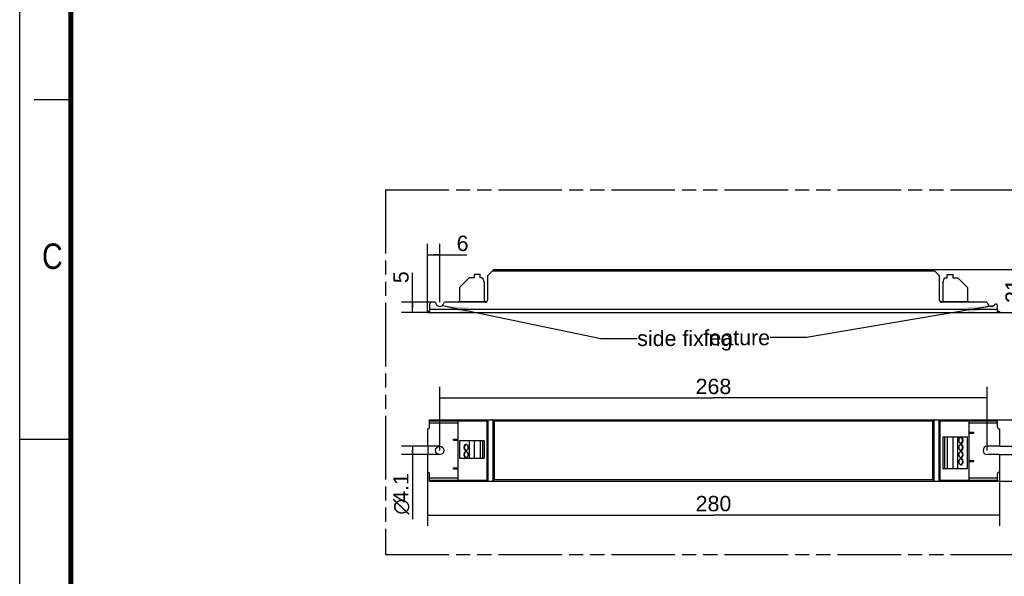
# Model space of a CAD drawing. Header units: millimetres. Extents: x 0 to 210, y 0 to 297.
# Tile 2 of 4: x 0 to 135, y 130 to 206. Entities that reach past the tile are written whole.
import ezdxf
from ezdxf.enums import TextEntityAlignment as Align

# ---------------------------------------------------------------- set-up
doc = ezdxf.new("R2010")
doc.units = ezdxf.units.MM
doc.header["$LTSCALE"] = 19.36
doc.linetypes.add('PHANTOM', pattern=[0.8, 0.45, -0.05, 0.1, -0.05, 0.1, -0.05])
doc.layers.get('0').update_dxf_attribs({"linetype": 'CONTINUOUS'})
for name, color, linetype in [('DEFAULT_3', 7, 'PHANTOM'), ('Z_DIM_2D', 7, 'CONTINUOUS'), ('Z_NOTICE', 7, 'CONTINUOUS')]:
    doc.layers.add(name, color=color, linetype=linetype)
doc.styles.get("Standard").update_dxf_attribs({"font": 'txt', "width": 0.7})
doc.styles.add('TEXTSTYLE_2', font='txt', dxfattribs={"width": 0.75})
doc.styles.add('TEXTSTYLE_3', font='helveticaneueltw1g-ltcn.otf')
doc.styles.add('TEXTSTYLE_4', font='gdt', dxfattribs={"width": 0.7})
doc.dimstyles.new('DIMSTYLE_1', dxfattribs={"dimtxt": 2.1, "dimasz": 3.5, "dimexe": 1.5, "dimexo": 0, "dimgap": 0.525, "dimtad": 1, "dimdec": 3, "dimlfac": 3.571429, "dimdsep": 46, "dimtxsty": 'TEXTSTYLE_3', "dimblk": '_FILLED', "dimblk1": '_FILLED', "dimblk2": '_FILLED', "dimcen": 0.09, "dimclrt": 5, "dimadec": 0, "dimazin": 0, "dimtp": 0.5, "dimtm": 0.5, "dimtfac": 1, "dimtdec": 3, "dimtofl": 0, "dimtmove": 0, "dimatfit": 3, "dimldrblk": '_FILLED', "dimfxl": 0, "dimtolj": 1, "dimarcsym": 0})
doc.dimstyles.new('DIMSTYLE_2', dxfattribs={"dimtxt": 2.1, "dimasz": 3.5, "dimexe": 1.5, "dimexo": 0, "dimgap": 0.525, "dimtad": 1, "dimdec": 3, "dimlfac": 3.571429, "dimdsep": 46, "dimtxsty": 'TEXTSTYLE_3', "dimblk": '_FILLED', "dimblk1": '_FILLED', "dimblk2": '_FILLED', "dimcen": 0.09, "dimclrt": 5, "dimadec": 0, "dimazin": 0, "dimtp": 0.2, "dimtm": 0.2, "dimtfac": 1, "dimtdec": 3, "dimtofl": 0, "dimtmove": 0, "dimatfit": 3, "dimldrblk": '_FILLED', "dimfxl": 0, "dimtolj": 1, "dimarcsym": 0})
doc.dimstyles.new('DIMSTYLE_3', dxfattribs={"dimtxt": 2.1, "dimasz": 3.5, "dimexe": 1.5, "dimexo": 0, "dimgap": 0.525, "dimtad": 1, "dimdec": 3, "dimlfac": 3.571429, "dimdsep": 46, "dimtxsty": 'TEXTSTYLE_3', "dimblk": '_FILLED', "dimblk1": '_FILLED', "dimblk2": '_FILLED', "dimcen": 0.09, "dimclrt": 5, "dimadec": 0, "dimazin": 0, "dimtp": 0.1, "dimtm": 0.1, "dimtfac": 1, "dimtdec": 3, "dimtofl": 0, "dimtmove": 0, "dimatfit": 3, "dimldrblk": '_FILLED', "dimfxl": 0, "dimtolj": 1, "dimarcsym": 0})
doc.dimstyles.get("Standard").update_dxf_attribs({"dimtxt": 3.5, "dimasz": 3.5, "dimexe": 1.5, "dimexo": 0, "dimtad": 1, "dimdec": 3, "dimdsep": 46, "dimtxsty": 'Standard', "dimblk": '_FILLED', "dimblk1": '_FILLED', "dimblk2": '_FILLED', "dimcen": 0.09, "dimclrt": 5, "dimadec": 0, "dimazin": 0, "dimtol": 1, "dimtp": 0.001, "dimtm": 0.001, "dimtfac": 1, "dimtdec": 3, "dimtofl": 0, "dimtmove": 0, "dimatfit": 3, "dimldrblk": '_FILLED', "dimfxl": 0, "dimtolj": 1, "dimarcsym": 0})

# ---------------------------------------------------------------- blocks, each defined once
blk = doc.blocks.new('*D2')
at = {"layer": 'Z_DIM_2D', "color": 2, "linetype": 'Continuous'}
for p, q in [((55.89, 144.02), (55.89, 136.61)), ((134.29, 144.02), (134.29, 136.61)), ((55.89, 138.11), (95.09, 138.11)), ((134.29, 138.11), (95.09, 138.11))]:
    blk.add_line(p, q, dxfattribs=at)
at = {"layer": 'Z_DIM_2D', "color": 5, "linetype": 'Continuous', "style": 'TEXTSTYLE_3'}
blk.add_text('280', height=2.1, dxfattribs=at).set_placement((95.09, 138.63), align=Align.CENTER)
blk = doc.blocks.new('_FILLED')
at = {"color": 0, "linetype": 'ByBlock'}
blk.add_solid([(0, 0), (-1, 0.125), (-1, -0.125)], dxfattribs=at)
blk = doc.blocks.new('_NONE')
blk = doc.blocks.new('*D3')
at = {"layer": 'Z_DIM_2D', "color": 2, "linetype": 'Continuous'}
for p, q in [((57.57, 146.96), (57.57, 155.66)), ((132.61, 146.96), (132.61, 155.66)), ((57.57, 154.16), (95.09, 154.16)), ((132.61, 154.16), (95.09, 154.16))]:
    blk.add_line(p, q, dxfattribs=at)
at = {"layer": 'Z_DIM_2D', "color": 5, "linetype": 'Continuous', "style": 'TEXTSTYLE_3'}
blk.add_text('268', height=2.1, dxfattribs=at).set_placement((95.09, 154.69), align=Align.CENTER)
blk = doc.blocks.new('*D4')
at = {"layer": 'Z_DIM_2D', "color": 2, "linetype": 'Continuous'}
for p, q in [((133.79, 151.16), (145.45, 151.16)), ((143.95, 151.16), (143.95, 146.96)), ((143.95, 142.76), (143.95, 146.96)), ((134.01, 142.76), (145.45, 142.76))]:
    blk.add_line(p, q, dxfattribs=at)
at = {"layer": 'Z_DIM_2D', "color": 5, "linetype": 'Continuous', "style": 'TEXTSTYLE_3'}
blk.add_text('30', height=2.1, rotation=90, dxfattribs=at).set_placement((143.43, 146.96), align=Align.CENTER)
blk = doc.blocks.new('*D5')
at = {"layer": 'Z_DIM_2D', "color": 2, "linetype": 'Continuous'}
for p, q in [((134.29, 147.54), (140.96, 147.54)), ((139.46, 147.54), (139.46, 146.96)), ((134.29, 146.39), (140.96, 146.39)), ((139.46, 146.39), (139.46, 146.96)), ((139.46, 146.96), (139.46, 142.68))]:
    blk.add_line(p, q, dxfattribs=at)
at = {"layer": 'Z_DIM_2D', "color": 5, "linetype": 'Continuous', "style": 'TEXTSTYLE_3'}
blk.add_text('4.1', height=2.1, rotation=90, dxfattribs=at).set_placement((138.94, 146.21), align=Align.RIGHT)
blk = doc.blocks.new('*D6')
at = {"layer": 'Z_DIM_2D', "color": 2, "linetype": 'Continuous'}
for p, q in [((53.82, 166.57), (53.82, 171.3)), ((56.45, 167.27), (52.32, 167.27)), ((53.82, 167.27), (53.82, 166.57)), ((53.82, 165.87), (53.82, 166.57)), ((56.17, 165.87), (52.32, 165.87))]:
    blk.add_line(p, q, dxfattribs=at)
at = {"layer": 'Z_DIM_2D', "color": 5, "linetype": 'Continuous', "style": 'TEXTSTYLE_3'}
blk.add_text('5', height=2.1, rotation=90, dxfattribs=at).set_placement((53.29, 169.89))
blk = doc.blocks.new('*D7')
at = {"layer": 'Z_DIM_2D', "color": 2, "linetype": 'Continuous'}
for p, q in [((55.89, 166.01), (55.89, 175.28)), ((57.57, 167.27), (57.57, 175.28)), ((55.89, 173.78), (56.73, 173.78)), ((57.57, 173.78), (56.73, 173.78)), ((56.73, 173.78), (61.3, 173.78))]:
    blk.add_line(p, q, dxfattribs=at)
at = {"layer": 'Z_DIM_2D', "color": 5, "linetype": 'Continuous', "style": 'TEXTSTYLE_3'}
blk.add_text('6', height=2.1, dxfattribs=at).set_placement((59.89, 174.3))
blk = doc.blocks.new('*D8')
at = {"layer": 'Z_DIM_2D', "color": 2, "linetype": 'Continuous'}
for p, q in [((125.17, 171.75), (139.23, 171.75)), ((137.73, 171.75), (137.73, 168.81)), ((137.73, 165.87), (137.73, 168.81)), ((134.01, 165.87), (139.23, 165.87))]:
    blk.add_line(p, q, dxfattribs=at)
at = {"layer": 'Z_DIM_2D', "color": 5, "linetype": 'Continuous', "style": 'TEXTSTYLE_3'}
blk.add_text('21', height=2.1, rotation=90, dxfattribs=at).set_placement((137.21, 168.81), align=Align.CENTER)
blk = doc.blocks.new('*D9')
at = {"layer": 'Z_DIM_2D', "color": 2, "linetype": 'Continuous'}
for p, q in [((57.57, 147.54), (52.32, 147.54)), ((53.82, 147.54), (53.82, 146.96)), ((57.57, 146.39), (52.32, 146.39)), ((53.82, 146.39), (53.82, 146.96)), ((53.82, 146.96), (53.82, 137.54))]:
    blk.add_line(p, q, dxfattribs=at)
at = {"layer": 'Z_DIM_2D', "color": 5, "linetype": 'Continuous'}
for s, style, p in [('4.1', 'TEXTSTYLE_3', (53.29, 143.87)), ('n', 'TEXTSTYLE_4', (53.29, 140.34))]:
    blk.add_text(s, height=2.1, rotation=90, dxfattribs=dict(at, style=style)).set_placement(p, align=Align.RIGHT)

msp = doc.modelspace()

# ---------------------------------------------------------------- linework, layer by layer
at = {"color": 2, "linetype": 'Continuous'}
for p, q in [((0, 0), (0, 297)), ((7, 195), (2, 195)), ((0, 148.5), (7, 148.5))]:
    msp.add_line(p, q, dxfattribs=at)
at = {"color": 7, "linetype": 'Continuous'}
for p, q in [((64.15584, 170.96398), (64.88102, 171.68917)), ((65.01961, 171.74658), (125.16924, 171.74658)), ((125.30784, 171.68917), (126.03302, 170.96398)), ((60.29043, 169.29714), (61.60643, 170.61314)), ((62.30643, 170.61314), (61.60643, 170.61314)), ((62.30643, 171.06114), (62.30643, 170.61314)), ((63.09043, 171.06114), (62.30643, 171.06114)), ((63.09043, 170.61314), (63.09043, 171.06114)), ((63.41603, 170.61314), (63.09043, 170.61314)), ((63.41603, 170.61314), (63.65043, 169.96914)), ((64.09843, 170.82539), (64.09843, 167.54658)), ((126.09043, 167.54658), (126.09043, 170.82539)), ((126.53843, 169.96914), (126.77283, 170.61314)), ((126.77283, 170.61314), (127.09843, 170.61314)), ((127.09843, 171.06114), (127.88243, 171.06114)), ((127.09843, 170.61314), (127.09843, 171.06114)), ((127.88243, 171.06114), (127.88243, 170.61314)), ((127.88243, 170.61314), (128.58243, 170.61314)), ((128.58243, 170.61314), (129.89843, 169.29714)), ((60.29043, 169.29714), (60.29043, 167.39258)), ((63.65043, 169.96914), (63.65043, 167.39258)), ((126.53843, 169.96914), (126.53843, 167.39258)), ((129.89843, 169.29714), (129.89843, 167.39258)), ((59.52043, 167.35058), (60.09443, 167.35058)), ((60.09443, 167.39258), (60.09443, 167.26658)), ((60.09443, 167.39258), (64.05227, 167.39258)), ((126.13658, 167.39258), (130.09443, 167.39258)), ((130.09443, 167.39258), (130.09443, 167.26658)), ((130.09443, 167.35058), (130.66843, 167.35058)), ((55.89443, 165.86658), (55.89443, 166.00658)), ((56.17443, 166.00658), (55.89443, 166.00658)), ((56.17443, 166.98658), (56.17443, 165.86658)), ((56.88857, 167.26658), (56.45443, 167.26658)), ((63.81843, 167.26658), (58.2602, 167.26658)), ((59.46443, 167.29458), (59.46443, 167.26658)), ((132.48865, 167.26658), (126.37043, 167.26658)), ((130.72443, 167.26658), (130.72443, 167.29458)), ((134.01443, 165.86658), (134.01443, 166.78162)), ((134.29443, 166.00658), (134.01443, 166.00658)), ((134.29443, 166.00658), (134.29443, 165.86658)), ((55.89443, 165.86658), (134.29443, 165.86658)), ((56.17443, 150.18437), (56.17443, 151.16437)), ((56.17443, 151.16437), (134.01443, 151.16437)), ((57.02564, 151.02437), (57.02574, 151.16437)), ((58.12322, 151.16437), (58.12311, 151.02437)), ((64.09843, 142.76437), (64.09843, 151.16437)), ((126.09043, 151.16437), (126.09043, 142.76437)), ((132.62564, 151.02437), (132.62574, 151.16437)), ((133.61339, 151.02437), (133.61339, 151.16437)), ((134.01443, 150.18437), (134.01443, 151.16437)), ((55.89443, 149.90437), (55.89443, 147.53837)), ((56.17443, 151.02437), (64.05227, 151.02437)), ((60.09443, 142.90437), (60.09443, 151.02437)), ((64.05227, 142.90437), (64.05227, 151.02437)), ((65.01961, 150.96837), (64.88102, 151.10696)), ((125.30784, 151.10696), (125.16924, 150.96837)), ((126.13658, 151.02437), (134.01443, 151.02437)), ((126.13658, 151.02437), (126.13658, 142.90437)), ((130.09443, 151.02437), (130.09443, 142.90437)), ((134.29443, 149.90437), (134.29443, 147.53837)), ((59.46443, 148.36437), (59.46443, 148.50437)), ((59.46443, 148.50437), (60.09443, 148.50437)), ((126.53843, 148.84037), (129.89843, 148.84037)), ((126.53843, 148.84037), (126.53843, 144.50037)), ((126.77283, 148.84037), (126.77283, 144.50037)), ((127.09843, 148.84037), (127.09843, 144.50037)), ((127.88243, 148.84037), (127.88243, 144.50037)), ((128.58243, 144.50037), (128.58243, 148.84037)), ((129.89843, 144.50037), (129.89843, 148.84037)), ((130.09443, 149.48437), (130.72443, 149.48437)), ((130.09443, 149.34437), (130.72443, 149.34437)), ((130.72443, 149.48437), (130.72443, 149.34437)), ((55.89443, 147.53837), (55.92243, 147.53837)), ((55.97843, 146.44637), (55.97843, 147.48237)), ((59.46443, 148.36437), (60.09443, 148.36437)), ((60.29043, 148.28037), (60.29043, 145.90037)), ((63.65043, 148.28037), (60.29043, 148.28037)), ((61.60643, 148.28037), (61.60643, 145.90037)), ((62.30643, 148.28037), (62.30643, 145.90037)), ((63.09043, 148.28037), (63.09043, 145.90037)), ((63.41603, 148.28037), (63.41603, 145.90037)), ((63.65043, 148.28037), (63.65043, 145.90037)), ((134.29443, 147.53837), (132.61443, 147.53837)), ((55.89443, 146.39037), (55.89443, 144.02437)), ((55.89443, 146.39037), (55.92243, 146.39037)), ((60.29043, 145.90037), (63.65043, 145.90037)), ((134.29443, 146.39037), (132.61443, 146.39037)), ((134.29443, 146.39037), (134.29443, 144.02437)), ((59.46443, 144.44437), (59.46443, 144.58437)), ((59.46443, 144.58437), (60.09443, 144.58437)), ((59.46443, 144.44437), (60.09443, 144.44437)), ((126.53843, 144.50037), (129.89843, 144.50037)), ((130.09443, 145.56437), (130.72443, 145.56437)), ((130.09443, 145.42437), (130.72443, 145.42437)), ((130.72443, 145.56437), (130.72443, 145.42437)), ((56.17443, 142.76437), (56.17443, 143.74437)), ((134.01443, 142.76437), (134.01443, 143.74437)), ((56.17443, 142.90437), (64.05227, 142.90437)), ((56.17443, 142.76437), (134.01443, 142.76437)), ((57.02564, 142.76437), (57.02574, 142.90437)), ((58.12322, 142.90437), (58.12311, 142.76437)), ((65.01961, 142.96037), (64.88102, 142.82178)), ((125.16924, 142.96037), (125.30784, 142.82178)), ((126.13658, 142.90437), (134.01443, 142.90437)), ((132.62564, 142.76437), (132.62574, 142.90437)), ((133.61339, 142.76437), (133.61339, 142.90437))]:
    msp.add_line(p, q, dxfattribs=at)
at = {"color": 9, "linetype": 'Continuous'}
for p, q in [((125.44643, 171.55058), (64.74243, 171.55058)), ((56.17443, 166.31458), (134.01443, 166.31458)), ((56.45443, 151.16437), (56.45443, 151.02437)), ((56.88873, 151.16437), (56.88857, 151.02437)), ((58.2602, 151.02437), (58.2602, 151.16437)), ((63.81843, 151.02437), (63.81843, 151.16437)), ((64.15584, 151.16437), (64.15584, 142.76437)), ((126.03302, 142.76437), (126.03302, 151.16437)), ((126.37043, 151.16437), (126.37043, 151.02437)), ((132.48865, 151.16437), (132.48865, 151.02437)), ((60.09443, 150.71637), (56.17443, 150.71637)), ((64.88102, 142.82178), (64.88102, 151.10696)), ((65.01961, 150.96837), (65.01961, 142.96037)), ((125.16924, 150.96837), (65.01961, 150.96837)), ((125.16924, 142.96037), (125.16924, 150.96837)), ((125.30784, 151.10696), (125.30784, 142.82178)), ((134.01443, 150.71637), (130.09443, 150.71637)), ((59.52043, 148.50437), (59.52043, 148.36437)), ((130.66843, 149.34437), (130.66843, 149.48437)), ((59.52043, 144.58437), (59.52043, 144.44437)), ((130.66843, 145.42437), (130.66843, 145.56437)), ((56.17443, 143.21237), (60.09443, 143.21237)), ((130.09443, 143.21237), (134.01443, 143.21237)), ((56.45443, 142.90437), (56.45443, 142.76437)), ((56.88873, 142.90437), (56.88857, 142.76437)), ((58.2602, 142.76437), (58.2602, 142.90437)), ((63.81843, 142.76437), (63.81843, 142.90437)), ((65.01961, 142.96037), (125.16924, 142.96037)), ((126.37043, 142.90437), (126.37043, 142.76437)), ((132.48865, 142.90437), (132.48865, 142.76437))]:
    msp.add_line(p, q, dxfattribs=at)
at = {"color": 7, "linetype": 'Continuous', "const_width": 0.7}
msp.add_lwpolyline([(7, 7), (7, 290)], dxfattribs=at)
at = {"color": 7, "linetype": 'Continuous'}
msp.add_circle((57.57443, 146.96437), 0.574, dxfattribs=at)
for centre, radius, start, end in [((65.01961, 171.55058), 0.196, 90, 135), ((125.16924, 171.55058), 0.196, 45, 90), ((64.29443, 170.82539), 0.196, 135, 180), ((125.89443, 170.82539), 0.196, 0, 45), ((59.52043, 167.29458), 0.056, 90, 180), ((63.81843, 167.54658), 0.28, 270, 360), ((126.37043, 167.54658), 0.28, 180, 270), ((130.66843, 167.29458), 0.056, 0, 90), ((56.45443, 166.98658), 0.28, 90, 180), ((56.88857, 167.12658), 0.14, 11.7564261, 90), ((57.57443, 167.26658), 0.56, 191.4821137, 348.463041), ((58.26029, 167.12658), 0.14, 90.0665494, 168.4630408), ((132.48857, 167.12658), 0.14, 11.7564261, 90), ((133.17443, 167.26658), 0.56, 191.4821137, 321.615914), ((133.79043, 166.78162), 0.224, 0, 142.21684), ((55.89443, 150.18437), 0.28, 270, 360), ((134.29443, 150.18437), 0.28, 180, 270), ((128.9014, 148.54911), 0.22146, 73.4007405, 76.564927), ((55.92243, 147.48237), 0.056, 0, 90), ((61.28246, 147.56893), 0.22165, 103.474159, 106.8088941), ((128.90136, 148.15179), 0.22162, 283.4366654, 286.8090267), ((128.9014, 147.56911), 0.22146, 73.4007405, 76.564927), ((132.61443, 146.96437), 0.574, 90, 270), ((55.92243, 146.44637), 0.056, 270, 360), ((61.28246, 146.58893), 0.22165, 103.474159, 106.8088941), ((61.28242, 147.17166), 0.22149, 253.4008645, 256.5274437), ((61.28242, 146.19166), 0.22149, 253.4008645, 256.5274437), ((128.90136, 147.17179), 0.22162, 283.4366654, 286.8090267), ((128.90644, 146.58908), 0.22149, 73.4008645, 76.5274437), ((128.9064, 146.19181), 0.22165, 283.474159, 286.8088941), ((128.90644, 145.60908), 0.22149, 73.4008645, 76.5274437), ((128.9064, 145.21181), 0.22165, 283.474159, 286.8088941), ((55.89443, 143.74437), 0.28, 0, 90), ((134.29443, 143.74437), 0.28, 90, 180)]:
    msp.add_arc(centre, radius, start, end, dxfattribs=at)
for centre, major_axis, start_param, end_param in [((64.74243, 150.96837), (0, 0.196), -0.785398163, 0), ((125.44643, 150.96837), (0.196, 0), 1.570796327, 2.35619449), ((64.74243, 142.96037), (0, 0.196), -3.141592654, -2.35619449), ((125.44643, 142.96037), (0.196, 0), -2.35619449, -1.570796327)]:
    msp.add_ellipse(centre, major_axis=major_axis, ratio=1, start_param=start_param, end_param=end_param, dxfattribs=at)
for points, knots in [([(129.00215, 148.77037), (128.9628, 148.77037), (128.87827, 148.74481), (128.78147, 148.64694), (128.71931, 148.50947), (128.70516, 148.40447), (128.70516, 148.35037)], [0, 0, 0, 0, 0.209463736, 0.444649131, 0.712020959, 1, 1, 1, 1]), ([(128.96467, 148.76134), (128.99896, 148.75112), (129.06677, 148.71115), (129.1417, 148.61413), (129.18958, 148.48961), (129.20042, 148.39751), (129.20042, 148.35037)], [0, 0, 0, 0, 0.213433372, 0.453176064, 0.718857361, 1, 1, 1, 1]), ([(129.29913, 148.35037), (129.29913, 148.40447), (129.28499, 148.50947), (129.22283, 148.64694), (129.12603, 148.74481), (129.0415, 148.77037), (129.00215, 148.77037)], [0, 0, 0, 0, 0.287974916, 0.555344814, 0.790533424, 1, 1, 1, 1]), ([(61.18138, 147.79037), (61.14203, 147.79037), (61.0575, 147.76481), (60.9607, 147.66694), (60.89854, 147.52947), (60.8844, 147.42447), (60.8844, 147.37037)], [0, 0, 0, 0, 0.209463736, 0.444649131, 0.712020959, 1, 1, 1, 1]), ([(60.8844, 147.37037), (60.8844, 147.31627), (60.89854, 147.21127), (60.9607, 147.0738), (61.0575, 146.97593), (61.14203, 146.95037), (61.18138, 146.95037)], [0, 0, 0, 0, 0.287974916, 0.555344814, 0.790533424, 1, 1, 1, 1]), ([(60.98339, 147.37037), (60.98339, 147.4482), (61.01033, 147.59459), (61.10263, 147.71809), (61.15928, 147.75387)], [0, 0, 0, 0, 0.537377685, 1, 1, 1, 1]), ([(61.21914, 146.9594), (61.18485, 146.96962), (61.11704, 147.00959), (61.04211, 147.10661), (60.99424, 147.23113), (60.98339, 147.32323), (60.98339, 147.37037)], [0, 0, 0, 0, 0.213433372, 0.453176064, 0.718857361, 1, 1, 1, 1]), ([(61.15928, 147.75387), (61.16398, 147.75683), (61.1827, 147.76785), (61.20289, 147.77643), (61.21836, 147.78111)], [0, 0, 0, 0, 0.255776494, 1, 1, 1, 1]), ([(61.47837, 147.37037), (61.47837, 147.42447), (61.46422, 147.52947), (61.40207, 147.66694), (61.30527, 147.76481), (61.22074, 147.79037), (61.18138, 147.79037)], [0, 0, 0, 0, 0.287974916, 0.555344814, 0.790533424, 1, 1, 1, 1]), ([(61.18138, 146.95037), (61.22074, 146.95037), (61.30527, 146.97593), (61.40207, 147.0738), (61.46422, 147.21127), (61.47837, 147.31627), (61.47837, 147.37037)], [0, 0, 0, 0, 0.209463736, 0.444649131, 0.712020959, 1, 1, 1, 1]), ([(128.70516, 148.35037), (128.70516, 148.29627), (128.71931, 148.19127), (128.78146, 148.0538), (128.87826, 147.95593), (128.96279, 147.93037), (129.00215, 147.93037)], [0, 0, 0, 0, 0.287974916, 0.555344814, 0.790533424, 1, 1, 1, 1]), ([(129.00215, 147.79037), (128.9628, 147.79037), (128.87827, 147.76481), (128.78147, 147.66694), (128.71931, 147.52947), (128.70516, 147.42447), (128.70516, 147.37037)], [0, 0, 0, 0, 0.209463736, 0.444649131, 0.712020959, 1, 1, 1, 1]), ([(128.70516, 147.37037), (128.70516, 147.31627), (128.71931, 147.21127), (128.78146, 147.0738), (128.87826, 146.97593), (128.96279, 146.95037), (129.00215, 146.95037)], [0, 0, 0, 0, 0.287974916, 0.555344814, 0.790533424, 1, 1, 1, 1]), ([(128.96467, 147.78134), (128.99896, 147.77112), (129.06677, 147.73115), (129.1417, 147.63413), (129.18958, 147.50961), (129.20042, 147.41751), (129.20042, 147.37037)], [0, 0, 0, 0, 0.213433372, 0.453176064, 0.718857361, 1, 1, 1, 1]), ([(129.02453, 147.96687), (129.01983, 147.96391), (129.00111, 147.95289), (128.98093, 147.94431), (128.96545, 147.93963)], [0, 0, 0, 0, 0.255776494, 1, 1, 1, 1]), ([(129.00215, 147.93037), (129.0415, 147.93037), (129.12603, 147.95593), (129.22283, 148.0538), (129.28499, 148.19127), (129.29913, 148.29627), (129.29913, 148.35037)], [0, 0, 0, 0, 0.209463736, 0.444649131, 0.712020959, 1, 1, 1, 1]), ([(129.29913, 147.37037), (129.29913, 147.42447), (129.28499, 147.52947), (129.22283, 147.66694), (129.12603, 147.76481), (129.0415, 147.79037), (129.00215, 147.79037)], [0, 0, 0, 0, 0.287974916, 0.555344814, 0.790533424, 1, 1, 1, 1]), ([(129.00215, 146.95037), (129.0415, 146.95037), (129.12603, 146.97593), (129.22283, 147.0738), (129.28499, 147.21127), (129.29913, 147.31627), (129.29913, 147.37037)], [0, 0, 0, 0, 0.209463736, 0.444649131, 0.712020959, 1, 1, 1, 1]), ([(129.20042, 148.35037), (129.20042, 148.27254), (129.17348, 148.12615), (129.08118, 148.00265), (129.02453, 147.96687)], [0, 0, 0, 0, 0.537377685, 1, 1, 1, 1]), ([(129.20042, 147.37037), (129.20042, 147.29254), (129.17348, 147.14615), (129.08118, 147.02265), (129.02453, 146.98687)], [0, 0, 0, 0, 0.537377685, 1, 1, 1, 1]), ([(61.18138, 146.81037), (61.14203, 146.81037), (61.0575, 146.78481), (60.9607, 146.68694), (60.89854, 146.54947), (60.8844, 146.44447), (60.8844, 146.39037)], [0, 0, 0, 0, 0.209463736, 0.444649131, 0.712020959, 1, 1, 1, 1]), ([(60.8844, 146.39037), (60.8844, 146.33627), (60.89854, 146.23127), (60.9607, 146.0938), (61.0575, 145.99593), (61.14203, 145.97037), (61.18138, 145.97037)], [0, 0, 0, 0, 0.287974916, 0.555344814, 0.790533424, 1, 1, 1, 1]), ([(60.98339, 146.39037), (60.98339, 146.4682), (61.01033, 146.61459), (61.10263, 146.73809), (61.15928, 146.77387)], [0, 0, 0, 0, 0.537377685, 1, 1, 1, 1]), ([(61.21914, 145.9794), (61.18485, 145.98962), (61.11704, 146.02959), (61.04211, 146.12661), (60.99424, 146.25113), (60.98339, 146.34323), (60.98339, 146.39037)], [0, 0, 0, 0, 0.213433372, 0.453176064, 0.718857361, 1, 1, 1, 1]), ([(61.15928, 146.77387), (61.16398, 146.77683), (61.1827, 146.78785), (61.20289, 146.79643), (61.21836, 146.80111)], [0, 0, 0, 0, 0.255776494, 1, 1, 1, 1]), ([(61.47837, 146.39037), (61.47837, 146.44447), (61.46422, 146.54947), (61.40207, 146.68694), (61.30527, 146.78481), (61.22074, 146.81037), (61.18138, 146.81037)], [0, 0, 0, 0, 0.287974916, 0.555344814, 0.790533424, 1, 1, 1, 1]), ([(61.18138, 145.97037), (61.22074, 145.97037), (61.30527, 145.99593), (61.40207, 146.0938), (61.46422, 146.23127), (61.47837, 146.33627), (61.47837, 146.39037)], [0, 0, 0, 0, 0.209463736, 0.444649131, 0.712020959, 1, 1, 1, 1]), ([(129.00747, 146.81037), (128.96812, 146.81037), (128.88359, 146.78481), (128.78679, 146.68694), (128.72463, 146.54947), (128.71049, 146.44447), (128.71049, 146.39037)], [0, 0, 0, 0, 0.209463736, 0.444649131, 0.712020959, 1, 1, 1, 1]), ([(128.71049, 146.39037), (128.71049, 146.33627), (128.72463, 146.23127), (128.78679, 146.0938), (128.88359, 145.99593), (128.96812, 145.97037), (129.00747, 145.97037)], [0, 0, 0, 0, 0.287974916, 0.555344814, 0.790533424, 1, 1, 1, 1]), ([(129.00747, 145.83037), (128.96812, 145.83037), (128.88359, 145.80481), (128.78679, 145.70694), (128.72463, 145.56947), (128.71049, 145.46447), (128.71049, 145.41037)], [0, 0, 0, 0, 0.209463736, 0.444649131, 0.712020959, 1, 1, 1, 1]), ([(129.02453, 146.98687), (129.01983, 146.98391), (129.00111, 146.97289), (128.98093, 146.96431), (128.96545, 146.95963)], [0, 0, 0, 0, 0.255776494, 1, 1, 1, 1]), ([(128.96971, 146.80134), (129.00401, 146.79112), (129.07182, 146.75115), (129.14675, 146.65413), (129.19462, 146.52961), (129.20546, 146.43751), (129.20546, 146.39037)], [0, 0, 0, 0, 0.213433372, 0.453176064, 0.718857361, 1, 1, 1, 1]), ([(128.96971, 145.82134), (129.00401, 145.81112), (129.07182, 145.77115), (129.14675, 145.67413), (129.19462, 145.54961), (129.20546, 145.45751), (129.20546, 145.41037)], [0, 0, 0, 0, 0.213433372, 0.453176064, 0.718857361, 1, 1, 1, 1]), ([(129.02958, 146.00687), (129.02488, 146.00391), (129.00616, 145.99289), (128.98597, 145.98431), (128.97049, 145.97963)], [0, 0, 0, 0, 0.255776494, 1, 1, 1, 1]), ([(129.30446, 146.39037), (129.30446, 146.44447), (129.29031, 146.54947), (129.22816, 146.68694), (129.13136, 146.78481), (129.04683, 146.81037), (129.00747, 146.81037)], [0, 0, 0, 0, 0.287974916, 0.555344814, 0.790533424, 1, 1, 1, 1]), ([(129.00747, 145.97037), (129.04683, 145.97037), (129.13136, 145.99593), (129.22816, 146.0938), (129.29031, 146.23127), (129.30446, 146.33627), (129.30446, 146.39037)], [0, 0, 0, 0, 0.209463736, 0.444649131, 0.712020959, 1, 1, 1, 1]), ([(129.30446, 145.41037), (129.30446, 145.46447), (129.29031, 145.56947), (129.22816, 145.70694), (129.13136, 145.80481), (129.04683, 145.83037), (129.00747, 145.83037)], [0, 0, 0, 0, 0.287974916, 0.555344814, 0.790533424, 1, 1, 1, 1]), ([(129.20546, 146.39037), (129.20546, 146.31254), (129.17853, 146.16615), (129.08623, 146.04265), (129.02958, 146.00687)], [0, 0, 0, 0, 0.537377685, 1, 1, 1, 1]), ([(128.71049, 145.41037), (128.71049, 145.35627), (128.72463, 145.25127), (128.78679, 145.1138), (128.88359, 145.01593), (128.96812, 144.99037), (129.00747, 144.99037)], [0, 0, 0, 0, 0.287974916, 0.555344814, 0.790533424, 1, 1, 1, 1]), ([(129.02958, 145.02687), (129.02488, 145.02391), (129.00616, 145.01289), (128.98597, 145.00431), (128.97049, 144.99963)], [0, 0, 0, 0, 0.255776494, 1, 1, 1, 1]), ([(129.00747, 144.99037), (129.04683, 144.99037), (129.13136, 145.01593), (129.22816, 145.1138), (129.29031, 145.25127), (129.30446, 145.35627), (129.30446, 145.41037)], [0, 0, 0, 0, 0.209463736, 0.444649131, 0.712020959, 1, 1, 1, 1]), ([(129.20546, 145.41037), (129.20546, 145.33254), (129.17853, 145.18615), (129.08623, 145.06265), (129.02958, 145.02687)], [0, 0, 0, 0, 0.537377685, 1, 1, 1, 1])]:
    msp.add_open_spline(points, degree=3, knots=knots, dxfattribs=at)
at = {"layer": 'DEFAULT_3', "color": 91, "linetype": 'PHANTOM', "true_color": 0x80ff80}
for p, q in [((50.12864, 182.68), (50.12864, 132.68)), ((50.12864, 182.68), (150.12864, 182.68)), ((50.12864, 132.68), (150.12864, 132.68))]:
    msp.add_line(p, q, dxfattribs=at)

# ---------------------------------------------------------------- texts
at = {"color": 5, "linetype": 'Continuous', "style": 'TEXTSTYLE_2', "width": 0.833333}
msp.add_text('C', height=3.5, dxfattribs=at).set_placement((3.07017, 171.83363))
at = {"layer": 'Z_NOTICE', "color": 5, "linetype": 'Continuous', "style": 'TEXTSTYLE_3'}
msp.add_text('side fixing ', height=2.1, dxfattribs=at).set_placement((84.63676, 161.27578))
msp.add_text('feature', height=2.1, dxfattribs=at).set_placement((102.84863, 161.38542), align=Align.RIGHT)

# ---------------------------------------------------------------- dimensions: what is measured, and where the dimension line sits
at = {"layer": 'Z_DIM_2D', "color": 2, "linetype": 'Continuous'}
for base, p1, p2, dimstyle, picture, middle in [((57.57443, 173.77576), (55.89443, 166.00658), (57.57443, 167.26658), 'DIMSTYLE_3', '*D7', (60.59302, 173.77576)), ((132.61443, 154.16397), (57.57443, 146.96437), (132.61443, 146.96437), 'DIMSTYLE_1', '*D3', (95.09835, 154.16397)), ((134.29443, 138.10505), (55.89443, 144.02437), (134.29443, 144.02437), 'DIMSTYLE_1', '*D2', (95.09835, 138.10505))]:
    dim = msp.add_linear_dim(base=base, p1=p1, p2=p2, dimstyle=dimstyle, override={"dimblk1": 'NONE', "dimblk2": 'NONE', "dimsah": 1}, dxfattribs=at)
    dim.commit()
    dim.dimension.update_dxf_attribs({"geometry": picture, "text_midpoint": middle, "dimtype": 160})
for base, p1, p2, angle, dimstyle, picture, middle in [((53.81561, 165.86658), (56.45443, 167.26658), (56.17443, 165.86658), 270, 'DIMSTYLE_3', '*D6', (53.81561, 170.59676)), ((137.73185, 165.86658), (125.16924, 171.74658), (134.01443, 165.86658), 270, 'DIMSTYLE_2', '*D8', (137.73185, 168.59109)), ((143.95208, 151.16437), (134.01443, 142.76437), (133.79043, 151.16437), 90, 'DIMSTYLE_2', '*D4', (143.95208, 146.96045)), ((139.46354, 146.39037), (134.29443, 147.53837), (134.29443, 146.39037), 270, 'DIMSTYLE_3', '*D5', (139.46354, 144.20906))]:
    dim = msp.add_linear_dim(base=base, p1=p1, p2=p2, angle=angle, dimstyle=dimstyle, override={"dimblk1": 'NONE', "dimblk2": 'NONE', "dimsah": 1}, dxfattribs=at)
    dim.commit()
    dim.dimension.update_dxf_attribs({"geometry": picture, "text_midpoint": middle, "dimtype": 160})
dim = msp.add_linear_dim(base=(53.81829, 146.39037), p1=(57.57443, 147.53837), p2=(57.57443, 146.39037), angle=270, text='%%c<>', dimstyle='DIMSTYLE_3', override={"dimblk1": 'NONE', "dimblk2": 'NONE', "dimsah": 1}, dxfattribs=at)
dim.commit()
dim.dimension.update_dxf_attribs({"geometry": '*D9', "text_midpoint": (53.81829, 140.70675), "dimtype": 160})

# ---------------------------------------------------------------- leaders
at = {"layer": 'Z_NOTICE', "color": 2, "linetype": 'Continuous'}
for points in [[(57.92859, 166.83279), (79.63676, 162.32578), (84.63676, 162.32578)], [(133.41821, 166.76243), (107.84863, 162.43542), (102.84863, 162.43542)]]:
    msp.add_leader(points, dimstyle='Standard', override={"dimtad": 0}, dxfattribs=at)

doc.saveas('drawing.dxf')
